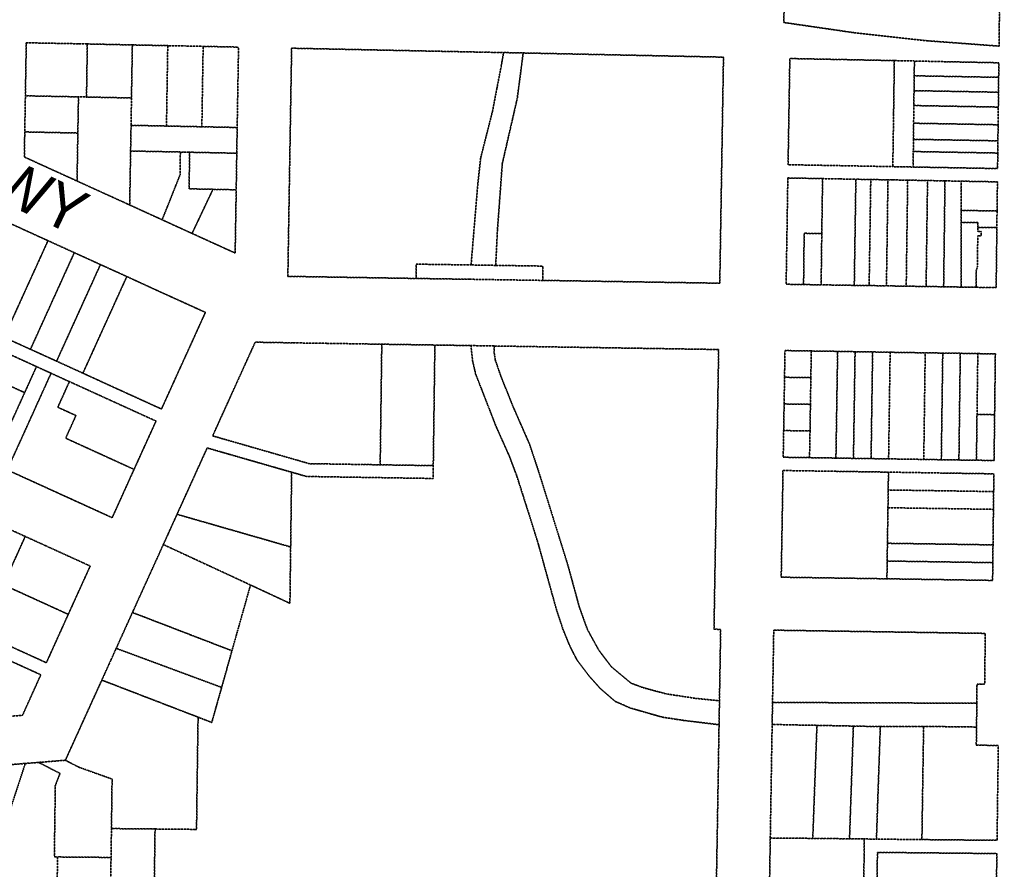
# Model space of a CAD drawing. Header units: feet. Extents: x 0 to 1411532, y 4 to 648360.
# Tile 39 of 69: x 1391231 to 1392455, y 444459 to 445516. Entities that reach past the tile are written whole.
import ezdxf
from ezdxf.enums import TextEntityAlignment as Align

# ---------------------------------------------------------------- set-up
doc = ezdxf.new("R2010")
doc.units = ezdxf.units.FT
doc.header["$MEASUREMENT"] = 0
doc.linetypes.add('DASHED2', pattern=[0.375, 0.25, -0.125])
doc.layers.add('MOT-PHASE 2', color=5, linetype='Continuous')
doc.layers.add('vanwert_121013_d_joined', color=247, linetype='DASHED2')
doc.styles.add('Slanted-Normal', font='font31.shx', dxfattribs={"height": 0.14})

msp = doc.modelspace()

# ---------------------------------------------------------------- linework, layer by layer
at = {"layer": 'vanwert_121013_d_joined'}
for points in [[(1392180.5, 445512.2), (1392269.3, 445499.3), (1392358.6, 445489.5), (1392448.1, 445482.8), (1392448.8, 445544.6), (1392449.7, 445611), (1392450.5, 445677.4), (1392451.3, 445743.8), (1392452.2, 445810.2), (1392452.7, 445854.4), (1392453, 445876.6), (1392453.8, 445943), (1392454.6, 446009.4), (1392322.4, 446010.5), (1392190.2, 446011.7), (1392188.9, 445945.7), (1392187.6, 445879.8), (1392186.3, 445813.8), (1392185.1, 445747.9), (1392183.8, 445682), (1392182.5, 445616), (1392181.3, 445555.7), (1392181.3, 445550.1), (1392180.5, 445512.2)], [(1392448.8, 445544.6), (1392448.1, 445482.8), (1392358.6, 445489.5), (1392269.3, 445499.3), (1392180.5, 445512.2), (1392181.3, 445550.1), (1392181.3, 445555.7), (1392222.2, 445549.3), (1392314.2, 445547.4), (1392448.8, 445544.6)], [(1391236.3, 445344.9), (1391301.8, 445315), (1391367.3, 445285.2), (1391407.6, 445266.8), (1391444.8, 445249.8), (1391498.4, 445225.4), (1391499.7, 445304.1), (1391500.4, 445349.6), (1391500.9, 445381.6), (1391502.6, 445481.6), (1391458.6, 445482.5), (1391436.6, 445483), (1391414.6, 445483.4), (1391370.6, 445484.3), (1391314.6, 445485.5), (1391304.6, 445485.7), (1391238.7, 445487), (1391237.6, 445421), (1391236.8, 445376.1), (1391236.5, 445355.1), (1391236.3, 445344.9)], [(1391237.6, 445421), (1391238.7, 445487), (1391304.6, 445485.7), (1391314.6, 445485.5), (1391313.6, 445419.5), (1391303.6, 445419.7), (1391237.6, 445421)], [(1391369.5, 445418.3), (1391313.6, 445419.5), (1391314.6, 445485.5), (1391370.6, 445484.3), (1391369.5, 445418.3)], [(1391413, 445383.4), (1391369, 445384.3), (1391369.5, 445418.3), (1391370.6, 445484.3), (1391414.6, 445483.4), (1391413, 445383.4)], [(1391457, 445382.5), (1391413, 445383.4), (1391414.6, 445483.4), (1391436.6, 445483), (1391458.6, 445482.5), (1391457, 445382.5)], [(1391458.6, 445482.5), (1391502.6, 445481.6), (1391500.9, 445381.6), (1391457, 445382.5), (1391458.6, 445482.5)], [(1391723.4, 445193.8), (1391613.4, 445195.6), (1391563.9, 445196.4), (1391566.4, 445348.2), (1391567.5, 445414.2), (1391568.6, 445480.2), (1391732.6, 445476.8), (1391805.9, 445475.3), (1391832.1, 445474.8), (1391829, 445457), (1391823.8, 445430.3), (1391818.6, 445402.8), (1391803.7, 445344.1), (1391800, 445310.6), (1391791.7, 445210.6), (1391723.6, 445211.6), (1391723.4, 445193.8)], [(1391563.9, 445196.4), (1391613.4, 445195.6), (1391723.4, 445193.8), (1391790.3, 445192.8), (1391821.3, 445192.3), (1391880.8, 445191.4), (1392100.9, 445187.9), (1392105.5, 445469.1), (1391856.5, 445474.3), (1391832.1, 445474.8), (1391805.9, 445475.3), (1391732.6, 445476.8), (1391568.6, 445480.2), (1391567.5, 445414.2), (1391566.4, 445348.2), (1391563.9, 445196.4)], [(1391822.3, 445210.1), (1391791.7, 445210.6), (1391800, 445310.6), (1391803.7, 445344.1), (1391818.6, 445402.8), (1391823.8, 445430.3), (1391829, 445457), (1391832.1, 445474.8), (1391856.5, 445474.3), (1391849.1, 445417.7), (1391830.5, 445336.6), (1391824.5, 445254.2), (1391822.3, 445210.1)], [(1391880.8, 445191.4), (1391881, 445209.2), (1391822.3, 445210.1), (1391824.5, 445254.2), (1391830.5, 445336.6), (1391849.1, 445417.7), (1391856.5, 445474.3), (1392105.5, 445469.1), (1392100.9, 445187.9), (1391880.8, 445191.4)], [(1392316, 445332.9), (1392250.9, 445334.1), (1392185.8, 445335.3), (1392188, 445467.4), (1392253, 445466.1), (1392317.9, 445464.8), (1392317, 445398.8), (1392316, 445332.9)], [(1392185.8, 445335.3), (1392250.9, 445334.1), (1392316, 445332.9), (1392341.3, 445332.4), (1392381.1, 445331.7), (1392446.3, 445330.5), (1392446.5, 445349.8), (1392446.7, 445365), (1392446.9, 445385), (1392447.2, 445407), (1392447.4, 445425.5), (1392447.6, 445444), (1392447.8, 445462.1), (1392382.9, 445463.4), (1392342.9, 445464.3), (1392317.9, 445464.8), (1392253, 445466.1), (1392188, 445467.4), (1392185.8, 445335.3)], [(1392341.5, 445351.7), (1392341.3, 445332.4), (1392316, 445332.9), (1392317, 445398.8), (1392317.9, 445464.8), (1392342.9, 445464.3), (1392342.6, 445445.9), (1392342.4, 445427.4), (1392342.2, 445408.9), (1392341.9, 445386.9), (1392341.7, 445366.9), (1392341.5, 445351.7)], [(1392342.9, 445464.3), (1392382.9, 445463.4), (1392447.8, 445462.1), (1392447.6, 445444), (1392342.6, 445445.9), (1392342.9, 445464.3)], [(1392342.6, 445445.9), (1392447.6, 445444), (1392447.4, 445425.5), (1392342.4, 445427.4), (1392342.6, 445445.9)], [(1391302.8, 445374.7), (1391236.8, 445376.1), (1391237.6, 445421), (1391303.6, 445419.7), (1391302.8, 445374.7)], [(1391302.8, 445374.7), (1391303.6, 445419.7), (1391313.6, 445419.5), (1391369.5, 445418.3), (1391369, 445384.3), (1391368.4, 445352.3), (1391367.3, 445285.2), (1391301.8, 445315), (1391302.5, 445353.7), (1391302.8, 445374.7)], [(1392342.4, 445427.4), (1392447.4, 445425.5), (1392447.2, 445407), (1392342.2, 445408.9), (1392342.4, 445427.4)], [(1392342.2, 445408.9), (1392447.2, 445407), (1392446.9, 445385), (1392341.9, 445386.9), (1392342.2, 445408.9)], [(1391441.8, 445350.8), (1391434.4, 445351), (1391430.3, 445351.1), (1391368.4, 445352.3), (1391369, 445384.3), (1391413, 445383.4), (1391457, 445382.5), (1391500.9, 445381.6), (1391500.4, 445349.6), (1391441.8, 445350.8)], [(1392341.9, 445386.9), (1392446.9, 445385), (1392446.7, 445365), (1392341.7, 445366.9), (1392341.9, 445386.9)], [(1391302.8, 445374.7), (1391302.5, 445353.7), (1391301.8, 445315), (1391236.3, 445344.9), (1391236.5, 445355.1), (1391236.8, 445376.1), (1391302.8, 445374.7)], [(1392341.7, 445366.9), (1392446.7, 445365), (1392446.5, 445349.8), (1392341.5, 445351.7), (1392341.7, 445366.9)], [(1391430.3, 445351.1), (1391429.9, 445322.7), (1391407.6, 445266.8), (1391367.3, 445285.2), (1391368.4, 445352.3), (1391430.3, 445351.1)], [(1391407.6, 445266.8), (1391429.9, 445322.7), (1391430.3, 445351.1), (1391434.4, 445351), (1391441.8, 445350.8), (1391441.1, 445305.3), (1391470.8, 445304.7), (1391444.8, 445249.8), (1391407.6, 445266.8)], [(1391470.8, 445304.7), (1391441.1, 445305.3), (1391441.8, 445350.8), (1391500.4, 445349.6), (1391499.7, 445304.1), (1391470.8, 445304.7)], [(1392341.5, 445351.7), (1392446.5, 445349.8), (1392446.3, 445330.5), (1392381.1, 445331.7), (1392341.3, 445332.4), (1392341.5, 445351.7)], [(1392227.7, 445249.6), (1392205.8, 445250), (1392205.1, 445186.2), (1392183.4, 445186.6), (1392185.5, 445318.8), (1392228.7, 445318), (1392227.7, 445249.6)], [(1392183.4, 445186.6), (1392205.1, 445186.2), (1392226.9, 445185.9), (1392248.6, 445185.5), (1392268.1, 445185.2), (1392286.6, 445185), (1392308.1, 445184.6), (1392313.9, 445184.5), (1392332.7, 445184.2), (1392357.4, 445183.8), (1392379.2, 445183.5), (1392400.9, 445183.1), (1392419.8, 445182.8), (1392444.5, 445182.5), (1392445.4, 445257.2), (1392445.6, 445277.7), (1392446.1, 445314), (1392401, 445314.8), (1392380.9, 445315.2), (1392359.2, 445315.6), (1392334.5, 445316.1), (1392315.8, 445316.4), (1392310, 445316.5), (1392288.6, 445316.9), (1392270.1, 445317.2), (1392250.7, 445317.6), (1392228.7, 445318), (1392185.5, 445318.8), (1392183.4, 445186.6)], [(1392227.7, 445249.6), (1392228.7, 445318), (1392250.7, 445317.6), (1392270.1, 445317.2), (1392268.1, 445185.2), (1392248.6, 445185.5), (1392226.9, 445185.9), (1392227.7, 445249.6)], [(1392288.6, 445316.9), (1392286.6, 445185), (1392268.1, 445185.2), (1392270.1, 445317.2), (1392288.6, 445316.9)], [(1392310, 445316.5), (1392308.1, 445184.6), (1392286.6, 445185), (1392288.6, 445316.9), (1392310, 445316.5)], [(1392308.1, 445184.6), (1392310, 445316.5), (1392315.8, 445316.4), (1392334.5, 445316.1), (1392332.7, 445184.2), (1392313.9, 445184.5), (1392308.1, 445184.6)], [(1392359.2, 445315.6), (1392357.4, 445183.8), (1392332.7, 445184.2), (1392334.5, 445316.1), (1392359.2, 445315.6)], [(1392379.2, 445183.5), (1392357.4, 445183.8), (1392359.2, 445315.6), (1392380.9, 445315.2), (1392379.2, 445183.5)], [(1392379.2, 445183.5), (1392380.9, 445315.2), (1392401, 445314.8), (1392401, 445278.5), (1392401, 445263.4), (1392400.9, 445183.1), (1392379.2, 445183.5)], [(1392445.6, 445277.7), (1392401, 445278.5), (1392401, 445314.8), (1392446.1, 445314), (1392445.6, 445277.7)], [(1391470.8, 445304.7), (1391499.7, 445304.1), (1391498.4, 445225.4), (1391444.8, 445249.8), (1391470.8, 445304.7)], [(1391265.7, 445240.8), (1391211.1, 445120.6), (1391145.9, 445150.4), (1391200.4, 445270.6), (1391265.7, 445240.8)], [(1391461.4, 445151.6), (1391396.1, 445181.3), (1391363.7, 445196.2), (1391330.9, 445211.1), (1391298.4, 445225.9), (1391265.7, 445240.8), (1391200.4, 445270.6), (1391145.9, 445150.4), (1391211.1, 445120.6), (1391243.9, 445105.7), (1391276.4, 445090.9), (1391309.1, 445076), (1391341.6, 445061.1), (1391406.8, 445031.4), (1391461.4, 445151.6)], [(1392445.4, 445257.2), (1392421.6, 445257.3), (1392421.6, 445263.3), (1392401, 445263.4), (1392401, 445278.5), (1392445.6, 445277.7), (1392445.4, 445257.2)], [(1392401, 445263.4), (1392421.6, 445263.3), (1392421.6, 445257.3), (1392421.6, 445252.2), (1392425.9, 445252.2), (1392425.9, 445246.7), (1392421.6, 445246.8), (1392421.3, 445208.3), (1392419.8, 445203.8), (1392419.8, 445182.8), (1392400.9, 445183.1), (1392401, 445263.4)], [(1392205.1, 445186.2), (1392205.8, 445250), (1392227.7, 445249.6), (1392226.9, 445185.9), (1392205.1, 445186.2)], [(1392445.4, 445257.2), (1392444.5, 445182.5), (1392419.8, 445182.8), (1392419.8, 445203.8), (1392421.3, 445208.3), (1392421.6, 445246.8), (1392425.9, 445246.7), (1392425.9, 445252.2), (1392421.6, 445252.2), (1392421.6, 445257.3), (1392445.4, 445257.2)], [(1391298.4, 445225.9), (1391243.9, 445105.7), (1391211.1, 445120.6), (1391265.7, 445240.8), (1391298.4, 445225.9)], [(1391276.4, 445090.9), (1391243.9, 445105.7), (1391298.4, 445225.9), (1391330.9, 445211.1), (1391276.4, 445090.9)], [(1391309.1, 445076), (1391276.4, 445090.9), (1391330.9, 445211.1), (1391363.7, 445196.2), (1391309.1, 445076)], [(1391822.3, 445210.1), (1391881, 445209.2), (1391880.8, 445191.4), (1391821.3, 445192.3), (1391790.3, 445192.8), (1391723.4, 445193.8), (1391723.6, 445211.6), (1391791.7, 445210.6), (1391822.3, 445210.1)], [(1391461.4, 445151.6), (1391406.8, 445031.4), (1391341.6, 445061.1), (1391309.1, 445076), (1391363.7, 445196.2), (1391396.1, 445181.3), (1391461.4, 445151.6)], [(1391400, 445016.4), (1391292.3, 445065.5), (1391269.5, 445075.9), (1391251.4, 445084.2), (1391139.1, 445135.4), (1391124.4, 445103), (1391111.8, 445075.3), (1391102.7, 445055.2), (1391084.5, 445015.2), (1391144.6, 444987.8), (1391215, 444955.7), (1391345.5, 444896.2), (1391372.7, 444956.3), (1391400, 445016.4)], [(1391236.7, 445051.8), (1391124.4, 445103), (1391139.1, 445135.4), (1391251.4, 445084.2), (1391236.7, 445051.8)], [(1391678.7, 444962), (1391654.7, 444962.4), (1391610.6, 444963.1), (1391590.7, 444963.4), (1391470.4, 444998), (1391472.7, 445003), (1391496.2, 445054.9), (1391523.3, 445114.5), (1391549.3, 445114.1), (1391570.7, 445113.7), (1391612.6, 445113.1), (1391656.7, 445112.4), (1391680.7, 445112), (1391678.7, 444962)], [(1391744.7, 444961), (1391678.7, 444962), (1391680.7, 445112), (1391746.7, 445111), (1391744.7, 444961)], [(1391236.7, 445051.8), (1391215, 445004), (1391162.8, 445027.8), (1391102.7, 445055.2), (1391111.8, 445075.3), (1391124.4, 445103), (1391236.7, 445051.8)], [(1391791.5, 445110.3), (1391820.6, 445109.8), (1391820.3, 445102.2), (1391821.9, 445092), (1391828.7, 445072.3), (1391844.2, 445033.7), (1391864.3, 444987.9), (1391875.8, 444953.4), (1391899.9, 444876.2), (1391912.3, 444836.4), (1391926.2, 444785.4), (1391936.4, 444757), (1391950.5, 444731.4), (1391966.2, 444710.7), (1391990.7, 444690.3), (1392005.8, 444684.7), (1392034.6, 444677), (1392070.8, 444671.5), (1392100.5, 444668.4), (1392100, 444638.7), (1392056.4, 444644), (1392029.5, 444648.1), (1392015.3, 444652.1), (1391989.6, 444659.5), (1391970.7, 444667.8), (1391952.2, 444683.9), (1391938.6, 444699.1), (1391923.4, 444719.1), (1391915, 444735.5), (1391906.1, 444756.8), (1391897.7, 444782.4), (1391885.9, 444825), (1391875.4, 444863.1), (1391863.6, 444901), (1391847.9, 444950.1), (1391838.9, 444973.6), (1391822.8, 445009.7), (1391797.4, 445074.9), (1391793.7, 445090.7), (1391791.5, 445110.3)], [(1392099.5, 445105.4), (1392093.7, 444757.4), (1392102, 444757.3), (1392100.5, 444668.4), (1392070.8, 444671.5), (1392034.6, 444677), (1392005.8, 444684.7), (1391990.7, 444690.3), (1391966.2, 444710.7), (1391950.5, 444731.4), (1391936.4, 444757), (1391926.2, 444785.4), (1391912.3, 444836.4), (1391899.9, 444876.2), (1391875.8, 444953.4), (1391864.3, 444987.9), (1391844.2, 445033.7), (1391828.7, 445072.3), (1391821.9, 445092), (1391820.3, 445102.2), (1391820.6, 445109.8), (1392099.5, 445105.4)], [(1392179.8, 444971.4), (1392212.5, 444970.9), (1392245.3, 444970.4), (1392267.1, 444970), (1392289, 444969.7), (1392310.8, 444969.4), (1392354.5, 444968.7), (1392376.3, 444968.3), (1392398.2, 444968), (1392420, 444967.7), (1392441.9, 444967.3), (1392442.6, 445024.3), (1392443.5, 445100), (1392421.7, 445100.3), (1392399.9, 445100.7), (1392378.1, 445101), (1392356.3, 445101.3), (1392312.7, 445102), (1392290.9, 445102.4), (1392269.1, 445102.7), (1392247.4, 445103.1), (1392214.7, 445103.6), (1392182, 445104.1), (1392181.4, 445070.9), (1392180.9, 445037.7), (1392180.3, 445004.6), (1392179.8, 444971.4)], [(1392181.4, 445070.9), (1392182, 445104.1), (1392214.7, 445103.6), (1392214.1, 445070.4), (1392181.4, 445070.9)], [(1392245.3, 444970.4), (1392212.5, 444970.9), (1392213.1, 445004.1), (1392213.6, 445037.2), (1392214.1, 445070.4), (1392214.7, 445103.6), (1392247.4, 445103.1), (1392245.3, 444970.4)], [(1392267.1, 444970), (1392245.3, 444970.4), (1392247.4, 445103.1), (1392269.1, 445102.7), (1392267.1, 444970)], [(1392289, 444969.7), (1392267.1, 444970), (1392269.1, 445102.7), (1392290.9, 445102.4), (1392289, 444969.7)], [(1392312.7, 445102), (1392310.8, 444969.4), (1392289, 444969.7), (1392290.9, 445102.4), (1392312.7, 445102)], [(1392354.5, 444968.7), (1392310.8, 444969.4), (1392312.7, 445102), (1392356.3, 445101.3), (1392354.5, 444968.7)], [(1392378.1, 445101), (1392376.3, 444968.3), (1392354.5, 444968.7), (1392356.3, 445101.3), (1392378.1, 445101)], [(1392398.2, 444968), (1392376.3, 444968.3), (1392378.1, 445101), (1392399.9, 445100.7), (1392398.2, 444968)], [(1392420.7, 445024.7), (1392420, 444967.7), (1392398.2, 444968), (1392399.9, 445100.7), (1392421.7, 445100.3), (1392420.7, 445024.7)], [(1392421.7, 445100.3), (1392443.5, 445100), (1392442.6, 445024.3), (1392420.7, 445024.7), (1392421.7, 445100.3)], [(1391162.8, 445027.8), (1391215, 445004), (1391236.7, 445051.8), (1391251.4, 445084.2), (1391269.5, 445075.9), (1391242.3, 445015.8), (1391215, 444955.7), (1391144.6, 444987.8), (1391162.8, 445027.8)], [(1391292.3, 445065.5), (1391277.9, 445033.6), (1391300.5, 445023.3), (1391287.7, 444995.1), (1391372.7, 444956.3), (1391345.5, 444896.2), (1391215, 444955.7), (1391242.3, 445015.8), (1391269.5, 445075.9), (1391292.3, 445065.5)], [(1391400, 445016.4), (1391372.7, 444956.3), (1391287.7, 444995.1), (1391300.5, 445023.3), (1391277.9, 445033.6), (1391292.3, 445065.5), (1391400, 445016.4)], [(1392213.6, 445037.2), (1392180.9, 445037.7), (1392181.4, 445070.9), (1392214.1, 445070.4), (1392213.6, 445037.2)], [(1392213.1, 445004.1), (1392180.3, 445004.6), (1392180.9, 445037.7), (1392213.6, 445037.2), (1392213.1, 445004.1)], [(1392420, 444967.7), (1392420.7, 445024.7), (1392442.6, 445024.3), (1392441.9, 444967.3), (1392420, 444967.7)], [(1392213.1, 445004.1), (1392212.5, 444970.9), (1392179.8, 444971.4), (1392180.3, 445004.6), (1392213.1, 445004.1)], [(1391567.4, 444859.8), (1391426.1, 444900.4), (1391463.6, 444983), (1391568.6, 444952.8), (1391567.4, 444859.8)], [(1391030, 444894.9), (1391016.4, 444864.9), (1391002.7, 444834.8), (1391122.8, 444780.1), (1391133.2, 444775.3), (1391143.6, 444770.6), (1391263.7, 444715.8), (1391290.9, 444776), (1391318.2, 444836.1), (1391237.4, 444872.9), (1391187.7, 444895.6), (1391177.4, 444900.3), (1391136.4, 444919), (1391057.3, 444955.1), (1391030, 444894.9)], [(1392310.3, 444930.7), (1392310, 444908.6), (1392309.3, 444864.4), (1392309, 444842.3), (1392308.7, 444820.2), (1392243, 444821.2), (1392177.3, 444822.2), (1392179.5, 444954.9), (1392245, 444953.9), (1392310.6, 444952.9), (1392310.3, 444930.7)], [(1392177.3, 444822.2), (1392243, 444821.2), (1392308.7, 444820.2), (1392374.4, 444819.2), (1392440.1, 444818.2), (1392440.3, 444840.3), (1392440.6, 444862.4), (1392441.1, 444906.6), (1392441.4, 444928.7), (1392441.7, 444950.8), (1392376.1, 444951.8), (1392310.6, 444952.9), (1392245, 444953.9), (1392179.5, 444954.9), (1392177.3, 444822.2)], [(1392310.6, 444952.9), (1392376.1, 444951.8), (1392441.7, 444950.8), (1392441.4, 444928.7), (1392310.3, 444930.7), (1392310.6, 444952.9)], [(1392310, 444908.6), (1392310.3, 444930.7), (1392441.4, 444928.7), (1392441.1, 444906.6), (1392310, 444908.6)], [(1392309.3, 444864.4), (1392310, 444908.6), (1392441.1, 444906.6), (1392440.6, 444862.4), (1392309.3, 444864.4)], [(1391150.1, 444840.2), (1391177.4, 444900.3), (1391187.7, 444895.6), (1391237.4, 444872.9), (1391210.2, 444812.8), (1391170.8, 444830.7), (1391143.6, 444770.6), (1391133.2, 444775.3), (1391122.8, 444780.1), (1391136.5, 444810.1), (1391150.1, 444840.2)], [(1391567.4, 444859.8), (1391567, 444830), (1391566.5, 444789.7), (1391517.5, 444812.5), (1391409.1, 444862.8), (1391426.1, 444900.4), (1391567.4, 444859.8)], [(1391318.2, 444836.1), (1391290.9, 444776), (1391210.2, 444812.8), (1391237.4, 444872.9), (1391318.2, 444836.1)], [(1391494.4, 444730.7), (1391370.7, 444778.3), (1391409.1, 444862.8), (1391517.5, 444812.5), (1391494.4, 444730.7)], [(1392309, 444842.3), (1392309.3, 444864.4), (1392440.6, 444862.4), (1392440.3, 444840.3), (1392309, 444842.3)], [(1392309, 444842.3), (1392440.3, 444840.3), (1392440.1, 444818.2), (1392374.4, 444819.2), (1392308.7, 444820.2), (1392309, 444842.3)], [(1391143.6, 444770.6), (1391170.8, 444830.7), (1391210.2, 444812.8), (1391290.9, 444776), (1391263.7, 444715.8), (1391143.6, 444770.6)], [(1391256.8, 444700.8), (1391126.4, 444760.3), (1390995.9, 444819.8), (1390968.7, 444759.7), (1390941.4, 444699.6), (1391004.5, 444670.8), (1391066.4, 444642.6), (1391071.8, 444640.1), (1391076.8, 444637.9), (1391212.1, 444648.7), (1391234, 444650.4), (1391256.8, 444700.8)], [(1391481.6, 444685.1), (1391350.5, 444733.7), (1391370.7, 444778.3), (1391494.4, 444730.7), (1391481.6, 444685.1)], [(1391212.1, 444648.7), (1391099.1, 444700.2), (1391126.4, 444760.3), (1391256.8, 444700.8), (1391234, 444650.4), (1391212.1, 444648.7)], [(1392163.4, 444481.3), (1392162.5, 444423.8), (1392161, 444332.8), (1392219.7, 444332.2), (1392219.7, 444336.2), (1392278.4, 444335.6), (1392279.6, 444422.6), (1392280.4, 444480.1), (1392280.5, 444496.6), (1392295.7, 444496.4), (1392352.2, 444495.8), (1392445.6, 444494.9), (1392447.2, 444612.9), (1392419.8, 444613.2), (1392420.1, 444635.8), (1392420.5, 444665.4), (1392420.7, 444689.2), (1392430.2, 444689.1), (1392431, 444752.3), (1392168, 444756.3), (1392166.5, 444666.4), (1392166, 444639), (1392163.7, 444497.8), (1392163.4, 444481.3)], [(1392168, 444756.3), (1392431, 444752.3), (1392430.2, 444689.1), (1392420.7, 444689.2), (1392420.5, 444665.4), (1392166.5, 444666.4), (1392168, 444756.3)], [(1391481.6, 444685.1), (1391469.3, 444641.5), (1391452.3, 444648.1), (1391332.6, 444694.2), (1391350.5, 444733.7), (1391481.6, 444685.1)], [(1391344.6, 444509.5), (1391345.4, 444571.1), (1391304.2, 444585.8), (1391287.3, 444594.5), (1391308.4, 444640.9), (1391315.7, 444657), (1391332.6, 444694.2), (1391452.3, 444648.1), (1391451.1, 444564), (1391450.4, 444508.4), (1391448.9, 444508.5), (1391398.8, 444509), (1391394.6, 444509), (1391344.6, 444509.5)], [(1392420.1, 444635.8), (1392354.3, 444636.6), (1392300.5, 444636.3), (1392267, 444637), (1392221.7, 444637.9), (1392166, 444639), (1392166.5, 444666.4), (1392420.5, 444665.4), (1392420.1, 444635.8)], [(1392166, 444639), (1392221.7, 444637.9), (1392216.5, 444497.3), (1392163.7, 444497.8), (1392166, 444639)], [(1392262.2, 444496.8), (1392216.5, 444497.3), (1392221.7, 444637.9), (1392267, 444637), (1392262.2, 444496.8)], [(1392295.7, 444496.4), (1392280.5, 444496.6), (1392262.2, 444496.8), (1392267, 444637), (1392300.5, 444636.3), (1392297.3, 444544.4), (1392295.7, 444496.4)], [(1392352.2, 444495.8), (1392295.7, 444496.4), (1392297.3, 444544.4), (1392300.5, 444636.3), (1392354.3, 444636.6), (1392352.9, 444543.8), (1392352.2, 444495.8)], [(1392352.2, 444495.8), (1392352.9, 444543.8), (1392354.3, 444636.6), (1392420.1, 444635.8), (1392419.8, 444613.2), (1392447.2, 444612.9), (1392445.6, 444494.9), (1392352.2, 444495.8)], [(1391114.1, 444488), (1391160.4, 444458.4), (1391194.1, 444458.1), (1391237.5, 444590.5), (1391254.1, 444591.8), (1391280.7, 444578.1), (1391274.8, 444563.1), (1391273.6, 444474.3), (1391277.6, 444474.2), (1391277.2, 444446.2), (1391213.2, 444446.9), (1391157.2, 444447.5), (1391075.9, 444499.3), (1391082.8, 444507.9), (1391114.1, 444488)], [(1391237.5, 444590.5), (1391194.1, 444458.1), (1391160.4, 444458.4), (1391114.1, 444488), (1391153, 444487.6), (1391164.9, 444513.8), (1391113.7, 444546.5), (1391142.8, 444583), (1391237.5, 444590.5)], [(1391277.6, 444474.2), (1391273.6, 444474.3), (1391274.8, 444563.1), (1391280.7, 444578.1), (1391254.1, 444591.8), (1391287.3, 444594.5), (1391304.2, 444585.8), (1391345.4, 444571.1), (1391344.6, 444509.5), (1391344.1, 444473.6), (1391277.6, 444474.2)], [(1391344.6, 444509.5), (1391394.6, 444509), (1391398.8, 444509), (1391396.6, 444345), (1391392.4, 444345), (1391342.4, 444345.5), (1391344.1, 444473.6), (1391344.6, 444509.5)], [(1392163.4, 444481.3), (1392163.7, 444497.8), (1392216.5, 444497.3), (1392262.2, 444496.8), (1392280.5, 444496.6), (1392280.4, 444480.1), (1392279.6, 444422.6), (1392221, 444423.2), (1392162.5, 444423.8), (1392163.4, 444481.3)], [(1391277.6, 444474.2), (1391344.1, 444473.6), (1391342.4, 444345.5), (1391275.9, 444346.2), (1391277.2, 444446.2), (1391277.6, 444474.2)], [(1392295, 444336.4), (1392443.4, 444334.9), (1392444, 444379.4), (1392444.7, 444428.9), (1392445.4, 444478.4), (1392296.9, 444479.9), (1392296.2, 444430.4), (1392295.6, 444380.9), (1392295, 444336.4)], [(1392444.7, 444428.9), (1392296.2, 444430.4), (1392296.9, 444479.9), (1392445.4, 444478.4), (1392444.7, 444428.9)]]:
    msp.add_lwpolyline(points, close=True, dxfattribs=at)
for points in [[(1392095, 444337.5), (1392097.4, 444482), (1392097.7, 444498.9), (1392100, 444638.7), (1392100.5, 444668.4), (1392102, 444757.3), (1392093.7, 444757.4), (1392099.5, 445105.4), (1391820.6, 445109.8), (1391791.5, 445110.3), (1391746.7, 445111), (1391680.7, 445112), (1391680.7, 445112), (1391656.7, 445112.4), (1391612.6, 445113.1), (1391570.7, 445113.7), (1391549.3, 445114.1), (1391523.3, 445114.5), (1391496.2, 445054.9), (1391472.7, 445003), (1391470.4, 444998), (1391590.7, 444963.4), (1391610.6, 444963.1), (1391654.7, 444962.4), (1391678.7, 444962), (1391744.7, 444961), (1391744.5, 444945), (1391587.1, 444947.5), (1391568.6, 444952.8), (1391463.6, 444983), (1391426.1, 444900.4), (1391409.1, 444862.8), (1391370.7, 444778.3), (1391350.5, 444733.7), (1391332.6, 444694.2), (1391315.7, 444657), (1391308.4, 444640.9), (1391287.3, 444594.5), (1391254.1, 444591.8), (1391237.5, 444590.5), (1391142.8, 444583)], [(1391396.6, 444345), (1391398.8, 444509), (1391448.9, 444508.5), (1391450.4, 444508.4), (1391451.1, 444564), (1391452.3, 444648.1), (1391469.3, 444641.5), (1391481.6, 444685.1), (1391494.4, 444730.7), (1391517.5, 444812.5), (1391566.5, 444789.7), (1391567, 444830), (1391567.4, 444859.8), (1391568.6, 444952.8), (1391587.1, 444947.5), (1391744.5, 444945), (1391744.7, 444961), (1391744.7, 444961), (1391746.7, 445111), (1391791.5, 445110.3), (1391793.7, 445090.7), (1391797.4, 445074.9), (1391822.8, 445009.7), (1391838.9, 444973.6), (1391847.9, 444950.1), (1391863.6, 444901), (1391875.4, 444863.1), (1391885.9, 444825), (1391897.7, 444782.4), (1391906.1, 444756.8), (1391915, 444735.5), (1391923.4, 444719.1), (1391938.6, 444699.1), (1391952.2, 444683.9), (1391970.7, 444667.8), (1391989.6, 444659.5), (1392015.3, 444652.1), (1392029.5, 444648.1), (1392056.4, 444644), (1392100, 444638.7), (1392097.7, 444498.9), (1392097.4, 444482), (1392095, 444337.5)]]:
    msp.add_lwpolyline(points, dxfattribs=at)

# ---------------------------------------------------------------- texts
at = {"layer": 'MOT-PHASE 2', "color": 2, "style": 'Slanted-Normal'}
msp.add_text('LINCOLN HWY', height=55, rotation=334.708, dxfattribs=at).set_placement((1391078.3, 445380.7), align=Align.MIDDLE_CENTER)

doc.saveas('drawing.dxf')
